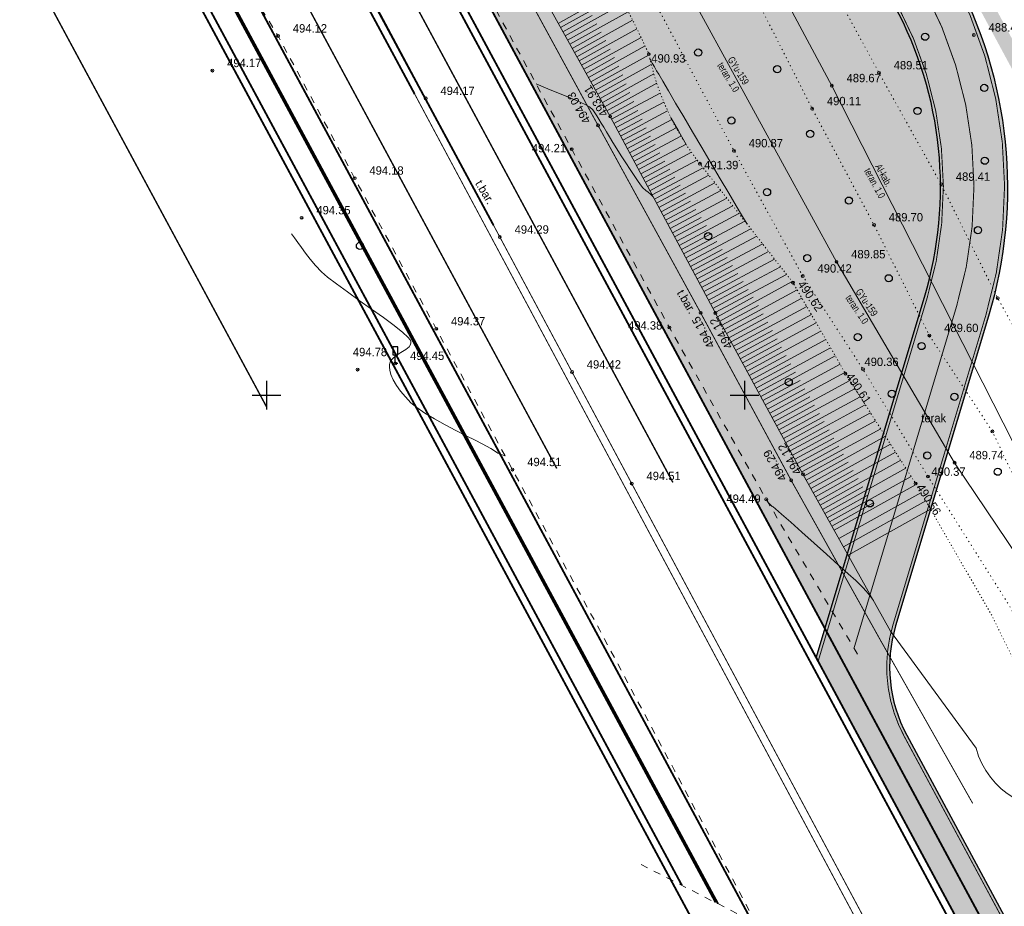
# Model space of a CAD drawing. Extents: x -516234 to 73329, y -4499813 to 47259.
# Tile 5 of 141: x 29640 to 29743, y 36484 to 36577. Entities that reach past the tile are written whole.
import ezdxf

# ---------------------------------------------------------------- set-up
doc = ezdxf.new("R2010")
doc.units = 0
doc.header["$LTSCALE"] = 0.5
doc.header["$MEASUREMENT"] = 0
doc.header["$PDMODE"] = 32
doc.header["$PDSIZE"] = 0.3
for name, pattern in [('ACAD_ISO03W100', [30, 12, -18]), ('DASHED', [0.75, 0.5, -0.25]), ('Д_ТРОТ_ТРУБА', [3, 1.5, -1.5]), ('Контура низ откосов  Штриховая 0.1-0.5 - - - - - - -', [0.6, 0.1, -0.5]), ('РА_КОНТУРЫ', [1.5, 0, -1.5])]:
    doc.linetypes.add(name, pattern=pattern)
for name, color, linetype in [('(001) Сетка', 92, 'Continuous'), ('(004) Точки рельефа', 7, 'Continuous'), ('(007) Здания', 7, 'Continuous'), ('(013) Газ', 30, 'ИК_Газопровод -------г--------'), ('(019) Связь', 3, 'ИК_КАБ_СВЯЗИ'), ('(025) Дорога', 7, 'Continuous'), ('(026) Д_знаки', 7, 'Continuous'), ('(031) Горизонтали', 42, 'Continuous'), ('(035) Откосы', 7, 'Continuous'), ('(037) Контуры', 7, 'Continuous'), ('(038) Деревья', 7, 'Continuous'), ('1 PARK', 7, 'Continuous'), ('7_газон', 7, 'Continuous'), ('STOYANKA', 7, 'Continuous'), ('орто', 7, 'Continuous')]:
    doc.layers.add(name, color=color, linetype=linetype)
doc.layers.add('(032) Горизонтали утолщенные', color=32, linetype='Continuous', lineweight=30)
doc.layers.add('.', color=7, linetype='Continuous', lineweight=15)
doc.styles.add('BM-431', font='bm431.ttf')
doc.styles.add('D-431', font='d431.ttf')
doc.styles.add('S', font='txtwr', dxfattribs={"oblique": 15})
doc.styles.get("Standard").update_dxf_attribs({"font": 'times.ttf'})
doc.linetypes.add('ИК_Газопровод -------г--------', pattern='A,9,-0.6,["Г",Standard,S=1.199999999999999,R=0,X=0,Y=-0.6],-1.199999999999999', length=10.8)
doc.linetypes.add('ИК_КАБ_СВЯЗИ', pattern='A,4,["o",Standard,S=0.5,R=0,X=0,Y=-0.125],4,-2', length=10)

# ---------------------------------------------------------------- blocks, each defined once
blk = doc.blocks.new('9633')
at = {"layer": '(031) Горизонтали', "color": 42, "linetype": 'Continuous', "lineweight": 0}
for points in [[(28739.94840983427, 36572.38333324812), (28739.98626743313, 36572.31636074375), (28740.18057637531, 36571.97346901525), (28740.40450612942, 36571.58092365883), (28740.64542221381, 36571.16297018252), (28740.85723155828, 36570.80125390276), (28741.28115248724, 36570.08006816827), (28741.88284483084, 36569.05777028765), (28742.62796842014, 36567.79271756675), (28743.48218308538, 36566.34326731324), (28744.41114865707, 36564.76777683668), (28745.38052496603, 36563.12460344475), (28746.35597184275, 36561.472104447), (28747.30314911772, 36559.8686371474), (28748.18771662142, 36558.37255885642), (28748.97533418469, 36557.04222688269), (28749.63166163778, 36555.93599853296), (28750.12228071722, 36555.11236221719)], [(28742.10010283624, 36566.3340802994), (28742.16443188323, 36566.22119312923), (28742.91970973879, 36564.89521541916), (28743.6059801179, 36563.68995019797), (28743.78105385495, 36563.38236857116)], [(28724.78833880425, 36530.87548570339), (28724.78833536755, 36530.87548604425), (28724.39342960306, 36530.99789952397), (28724.0419920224, 36531.16897927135), (28723.69419343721, 36531.38106875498), (28723.31020465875, 36531.62651144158), (28722.85019649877, 36531.89765079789), (28722.3999824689, 36532.13084284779), (28721.6674861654, 36532.49862698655), (28720.72776918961, 36532.9723743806), (28719.65589314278, 36533.5234561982), (28718.52691962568, 36534.12324360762), (28717.41591023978, 36534.74310777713), (28716.39792658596, 36535.354419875), (28715.54803026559, 36535.92855106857), (28714.94128287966, 36536.43687252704), (28714.37507882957, 36537.03888273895), (28713.86869041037, 36537.6424459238), (28713.43557973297, 36538.24080212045), (28713.08920890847, 36538.82719136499), (28712.84304004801, 36539.3948536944), (28712.72729691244, 36539.83095748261), (28712.69237480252, 36540.14524876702), (28712.6954161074, 36540.34787625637), (28712.70515666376, 36540.44695775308), (28712.72632596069, 36540.55865729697), (28712.80511535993, 36540.76518155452), (28713.00030464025, 36541.03828344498), (28713.36475889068, 36541.34934880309), (28713.90306301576, 36541.68590412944), (28714.42345990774, 36542.0071724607), (28714.74780195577, 36542.28399495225), (28714.89786500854, 36542.5185736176), (28714.9394073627, 36542.69330092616), (28714.9398042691, 36542.78726755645), (28714.92663626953, 36542.84963404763), (28714.847988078, 36543.00068358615), (28714.6091399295, 36543.28795608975), (28714.09277372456, 36543.77002843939), (28713.18868688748, 36544.50123488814), (28712.07427033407, 36545.33573426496), (28710.83206255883, 36546.23108325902), (28709.54460205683, 36547.14483856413), (28708.29442732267, 36548.03455687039), (28707.16407685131, 36548.8577948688), (28706.23608913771, 36549.57210924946), (28705.59300267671, 36550.13505670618), (28704.95965814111, 36550.80559876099), (28704.40487133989, 36551.45876529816), (28703.91884246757, 36552.0845078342), (28703.49177171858, 36552.67277789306), (28703.11385928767, 36553.21352699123), (28702.77530536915, 36553.69670664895), (28702.46631015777, 36554.11226838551)], [(28763.31372226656, 36515.74889626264), (28763.00806523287, 36516.15445936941), (28762.75761987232, 36516.47196724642), (28762.51782332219, 36516.75342582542), (28762.24401681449, 36517.05096829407), (28761.8915415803, 36517.41672784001), (28761.47372119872, 36517.81317099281), (28760.69106880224, 36518.52864476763), (28759.63975373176, 36519.47823434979), (28758.41594532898, 36520.57702493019), (28757.11581293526, 36521.74010169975), (28755.83552589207, 36522.88254984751), (28754.67125354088, 36523.91945456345), (28753.71916522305, 36524.76590103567), (28753.07543028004, 36525.33697445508), (28752.83621805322, 36525.54776001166), (28752.7773442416, 36525.55699386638), (28752.71883383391, 36525.56660349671), (28752.6137205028, 36525.68306540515), (28752.4226361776, 36525.89451737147), (28752.28452401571, 36526.01888347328)]]:
    blk.add_lwpolyline(points, dxfattribs=at)
at = {"layer": '(004) Точки рельефа', "lineweight": 0, "style": 'D-431'}
for s, p in [('494.12', (28702.59393431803, 36575.17289783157)), ('488.45', (28775.35853431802, 36575.27695899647)), ('494.17', (28695.71863431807, 36571.55215220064)), ('490.93', (28740.08397499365, 36572.02639089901)), ('489.51', (28765.44043431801, 36571.31585220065)), ('489.67', (28760.51043431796, 36569.97246579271)), ('494.17', (28718.03152389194, 36568.63970127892)), ('490.11', (28758.45323431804, 36567.56425220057)), ('494.21', (28727.59504422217, 36562.63887889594)), ('490.87', (28750.27543431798, 36563.1558522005)), ('494.18', (28710.60293431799, 36560.29665220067)), ('491.39', (28745.6133278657, 36560.8679718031)), ('489.41', (28771.940034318, 36559.65545220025)), ('494.35', (28705.05513431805, 36556.14325220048)), ('489.70', (28764.92383431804, 36555.40795220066)), ('494.29', (28725.78965936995, 36554.1238574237)), ('489.85', (28760.99333431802, 36551.53745220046)), ('490.42', (28757.46973431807, 36550.05019783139)), ('494.37', (28719.13673431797, 36544.52485220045)), ('494.38', (28737.65601103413, 36544.0846164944)), ('489.60', (28770.71763431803, 36543.82476579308)), ('494.78', (28708.87176846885, 36541.30187159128)), ('494.45', (28714.854434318, 36540.90925220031)), ('494.42', (28733.337659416, 36540.00590993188)), ('490.36', (28762.37761439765, 36540.27514458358)), ('489.74', (28773.34773431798, 36530.51375220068)), ('494.51', (28727.11373431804, 36529.79465220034)), ('494.51', (28739.58066453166, 36528.33370840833)), ('490.37', (28769.37872017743, 36528.7844613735)), ('494.49', (28747.94008326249, 36525.95453995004))]:
    blk.add_text(s, height=0.875, dxfattribs=at).set_placement(p)
for s, height, rotation, p in [('493.91', 0.875, 121.9978077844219, (28735.61016209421, 36566.7061263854)), ('494.03', 0.875, 120.532343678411, (28733.79797909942, 36565.95578954)), ('490.62', 0.875, 304.9367051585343, (28755.3385016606, 36548.82056806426)), ('494.15', 0.8749999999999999, 118.7223558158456, (28746.75739908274, 36542.42796498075)), ('494.12', 0.875, 119.1263603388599, (28748.6413872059, 36542.35002557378)), ('490.61', 0.875, 304.3915906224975, (28760.39864107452, 36539.18126100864)), ('494.12', 0.875, 120.5963173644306, (28755.8496962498, 36529.20996048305)), ('494.29', 0.875, 120.2959939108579, (28754.29384558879, 36528.53620800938)), ('490.56', 0.875, 302.339895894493, (28767.79740258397, 36527.57651192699))]:
    blk.add_text(s, height=height, rotation=rotation, dxfattribs=at).set_placement(p)
at = {"layer": '(037) Контуры', "linetype": 'РА_КОНТУРЫ', "lineweight": 0, "ltscale": 0.5, "style": 'BM-431'}
blk.add_text('terak', height=0.875, dxfattribs=at).set_placement((28768.31856201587, 36534.38821369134))
blk = doc.blocks.new('d')
at = {"layer": '(038) Деревья'}
blk.add_ellipse((0, 0), major_axis=(0.2651650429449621, 0.2651650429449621), ratio=0.9999999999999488, start_param=5.497787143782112, end_param=11.7809724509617, dxfattribs=at)
blk = doc.blocks.new('I02063')
at = {"linetype": 'Continuous'}
blk.add_lwpolyline([(-0.5, 3.5), (-0.5, 1.799999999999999), (0.5, 1.799999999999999), (0.5, 3.5)], close=True, dxfattribs=at)
blk.add_lwpolyline([(0.5, 0), (0, 0), (0, 1.799999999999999)], dxfattribs=at)
at = {"color": 4, "style": 'S', "oblique": 15}
blk.add_attdef('Z', (1.280972, -0.0661429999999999), '', height=2, dxfattribs=at)
blk = doc.blocks.new('Setka')
at = {"layer": '(001) Сетка'}
for p, q in [((0, 1.5), (0, -1.5)), ((-1.5, 0), (1.5, 0))]:
    blk.add_line(p, q, dxfattribs=at)

msp = doc.modelspace()

# ---------------------------------------------------------------- hatches: boundary and pattern name
at = {"layer": '1 PARK', "lineweight": 0, "true_color": 0x00c200, "transparency": 33554508}
h = msp.add_hatch(color=92, dxfattribs=at)
h.dxf.hatch_style = 1
edge = h.paths.add_edge_path()
edge.add_line((29724.64239257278, 36512.79432187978), (29471.60044474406, 36982.55049501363))
edge.add_line((29471.60044474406, 36982.55049501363), (29506.29401808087, 36972.14843313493))
edge.add_arc((29494.80619221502, 36933.83355538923), 39.99999999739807, 28.309861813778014, 73.30986225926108, ccw=False)
edge.add_line((29530.02202180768, 36952.80314541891), (29731.94540582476, 36577.94530873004))
edge.add_arc((29696.72957622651, 36558.97571869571), 40.00000000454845, -16.690138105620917, 28.309861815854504, ccw=False)
edge.add_line((29735.04445390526, 36547.48789258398), (29724.64239257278, 36512.79432187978))
at = {"layer": '7_газон', "lineweight": 0, "true_color": 0x5c5c5c, "transparency": 33554687}
h = msp.add_hatch(color=251, dxfattribs=at)
h.dxf.hatch_style = 1
edge = h.paths.add_edge_path(flags=16)
edge.add_line((29676.9670253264, 36922.96084250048), (29652.77291892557, 36909.92828613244))
edge.add_arc((29654.19563818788, 36907.28709892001), 2.999999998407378, 118.3098620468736, 208.3098621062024)
edge.add_line((29651.55445097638, 36905.86437965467), (29669.68837844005, 36872.19990448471))
edge.add_arc((29672.32956565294, 36873.62262374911), 2.999999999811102, 208.30986207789, 298.2780487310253)
edge.add_line((29673.75081818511, 36870.98064698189), (29697.06899177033, 36883.5246684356))
edge.add_arc((29695.17398839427, 36887.04730412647), 4.000000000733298, 298.2780487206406, 388.3063323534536)
edge.add_line((29698.69568820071, 36888.94404619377), (29681.03101944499, 36921.74221183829))
edge.add_arc((29678.3897445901, 36920.31965528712), 3.00000000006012, 28.30633236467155, 118.3098620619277)
edge = h.paths.add_edge_path(flags=16)
edge.add_arc((29582.9855072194, 36967.89968877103), 30.00000001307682, 100.3549001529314, 118.3098620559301)
edge.add_line((29568.75831457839, 36994.31156091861), (29528.13142186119, 36972.42721186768))
edge.add_arc((29529.55414112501, 36969.78602465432), 2.999999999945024, 118.3098620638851, 225.976051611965)
edge.add_arc((29494.80619221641, 36933.83355539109), 46.99999999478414, 28.309861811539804, 45.97605160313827, ccw=False)
edge.add_line((29536.18479198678, 36956.12282367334), (29686.13726511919, 36677.7456560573))
edge.add_arc((29688.77845233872, 36679.16837530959), 2.999999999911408, 208.3098618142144, 354.8617095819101)
edge.add_line((29691.76639664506, 36678.8996955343), (29699.50725581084, 36764.98453772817))
edge.add_arc((29669.62781274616, 36767.67133548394), 30.00000000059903, 354.8617095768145, 388.3098620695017)
edge.add_line((29696.03968487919, 36781.89852812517), (29580.77358266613, 36995.88266607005))
edge.add_arc((29578.13239545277, 36994.45994680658), 2.999999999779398, 28.30986205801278, 100.3549001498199)
edge = h.paths.add_edge_path()
edge.add_line((29429.45156085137, 37065.40154354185), (29443.21523881, 37039.99022628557))
edge.add_line((29443.21523881, 37039.99022628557), (29467.007078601, 36995.82219918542))
edge.add_arc((29480.21301466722, 37002.93579550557), 14.99999999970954, 208.3098620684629, 253.3098622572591)
edge.add_line((29475.90507996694, 36988.56771635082), (29508.30438760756, 36978.85353674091))
edge.add_arc((29494.80619219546, 36933.83355536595), 47.00000002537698, 63.28493720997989, 73.30986224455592, ccw=False)
edge.add_arc((29520.43076144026, 36984.74898970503), 10.00000000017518, 243.284937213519, 298.3098620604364)
edge.add_line((29525.17315898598, 36975.94503232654), (29566.62423568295, 36998.27334173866))
edge.add_arc((29582.98550721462, 36967.89968878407), 34.49999999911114, 90.70226828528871, 118.3098620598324, ccw=False)
edge.add_line((29582.56265496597, 37002.39709732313), (29601.16238589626, 37002.62508366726))
edge.add_arc((29600.79468828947, 37032.62283022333), 29.99999999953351, 270.7022682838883, 298.3364137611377)
edge.add_line((29615.03411904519, 37006.21755401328), (29627.39519750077, 37012.88344606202))
edge.add_arc((29631.42970288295, 37005.4019511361), 8.500000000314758, 28.306332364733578, 118.3364137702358, ccw=False)
edge.add_line((29638.91331497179, 37009.43252803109), (29702.65760048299, 36891.0778810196))
edge.add_arc((29695.17398839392, 36887.04730412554), 8.499999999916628, -61.72195127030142, 28.306332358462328, ccw=False)
edge.add_line((29699.20087056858, 36879.56170328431), (29664.33022544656, 36860.80302483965))
edge.add_arc((29666.69897966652, 36856.39973022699), 5.000000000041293, 118.2780487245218, 208.3098620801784)
edge.add_line((29662.29700097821, 36854.02853145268), (29700.001465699, 36784.03260702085))
edge.add_arc((29669.62781274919, 36767.67133548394), 34.49999999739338, -5.138290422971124, 28.30986207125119, ccw=False)
edge.add_line((29703.98917227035, 36764.58151806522), (29695.14768138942, 36666.25672866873))
edge.add_arc((29710.0874029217, 36664.91332979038), 15.00000000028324, 174.8617095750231, 208.3098618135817)
edge.add_line((29696.8814668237, 36657.7997335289), (29738.10817600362, 36581.26498698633))
edge.add_arc((29696.72957622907, 36558.97571869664), 47.00000000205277, -16.690138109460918, 28.3098618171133, ccw=False)
edge.add_line((29741.74955749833, 36545.47752301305), (29732.03538262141, 36513.07823193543))
edge.add_arc((29746.40346174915, 36508.77029714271), 14.99999999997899, 163.309861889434, 208.3098620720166)
edge.add_line((29733.19752568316, 36501.65670082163), (29762.25672105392, 36447.71016536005))
edge.add_line((29762.25672105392, 36447.71016536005), (29788.31828072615, 36389.8396773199))
edge.add_line((29788.31828072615, 36389.8396773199), (29723.7285416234, 36509.74639209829))
edge.add_line((29723.7285416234, 36509.74639209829), (29735.04445390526, 36547.48789258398))
edge.add_arc((29696.7295762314, 36558.97571869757), 39.9999999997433, 343.3098618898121, 388.3098618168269)
edge.add_line((29731.94540582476, 36577.94530873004), (29530.02202180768, 36952.80314541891))
edge.add_arc((29494.80619221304, 36933.83355538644), 40.00000000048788, 28.30986181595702, 73.30986225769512)
edge.add_line((29506.29401808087, 36972.14843313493), (29468.5366372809, 36983.46910649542))
edge.add_line((29468.5366372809, 36983.46910649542), (29424.2348273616, 37065.40154354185))
edge = h.paths.add_edge_path(flags=16)
edge.add_line((29653.96902770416, 36965.66145273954), (29629.77229082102, 36952.62747941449))
edge.add_arc((29631.19501008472, 36949.98629220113), 2.999999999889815, 118.3098620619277, 208.3098620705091)
edge.add_line((29628.55382287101, 36948.56357293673), (29646.57493355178, 36915.10853490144))
edge.add_arc((29649.2161207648, 36916.53125416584), 2.999999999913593, 208.3098620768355, 298.3098620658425)
edge.add_line((29650.63884002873, 36913.89006695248), (29674.83351591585, 36926.92293008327))
edge.add_arc((29673.4107966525, 36929.56411729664), 2.999999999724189, 298.3098620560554, 388.3063323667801)
edge.add_line((29676.05207150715, 36930.98667384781), (29658.03302182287, 36964.44282207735))
edge.add_arc((29655.3917469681, 36963.02026552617), 2.999999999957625, 28.30633236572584, 118.3098620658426)
edge = h.paths.add_edge_path(flags=16)
edge.add_line((29653.05407388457, 36973.68728408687), (29634.95140268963, 37007.29869320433))
edge.add_arc((29631.42970288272, 37005.4019511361), 4.00000000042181, 28.30633236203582, 118.3364137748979)
edge.add_line((29629.53111211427, 37008.92265463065), (29617.1700336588, 37002.25676258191))
edge.add_arc((29600.79468827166, 37032.6228302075), 34.49999999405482, 278.95978604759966, 298.33641380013, ccw=False)
edge.add_arc((29606.63498333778, 36995.58040921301), 3.000000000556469, 98.95978601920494, 208.3098621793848)
edge.add_line((29603.99379612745, 36994.15768994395), (29623.57430544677, 36957.80772818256))
edge.add_arc((29626.21549265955, 36959.23044744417), 2.9999999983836, 208.3098620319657, 298.3098620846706)
edge.add_line((29627.6382119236, 36956.58926023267), (29651.83551829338, 36969.62354032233))
edge.add_arc((29650.41279902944, 36972.26472753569), 3.000000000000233, 298.3098620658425, 388.306332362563)

# ---------------------------------------------------------------- linework, layer by layer
at = {"layer": '(004) Точки рельефа', "color": 0, "linetype": 'ByBlock', "lineweight": 0}
for p in [(29667.44532980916, 36574.81464540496), (29740.20992980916, 36574.91324540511), (29706.2272298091, 36572.90974540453), (29660.57002980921, 36571.18904540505), (29730.29182980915, 36570.95274540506), (29725.3618298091, 36569.60814540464), (29682.88291938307, 36568.27659448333), (29723.30462980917, 36567.20114540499), (29702.17482980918, 36566.38324540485), (29700.9073298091, 36565.45464540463), (29698.15942980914, 36562.97354540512), (29715.12682980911, 36562.79274540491), (29711.56522980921, 36561.44124540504), (29675.45432980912, 36559.93354540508), (29736.79142980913, 36559.29234540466), (29669.90652980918, 36555.7801454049), (29729.77522980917, 36555.04484540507), (29690.64105486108, 36553.76560499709), (29725.84472980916, 36551.17434540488), (29722.3211298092, 36549.69194540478), (29721.29552980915, 36549.00514540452), (29742.71022980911, 36547.37394540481), (29711.63932980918, 36545.83934540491), (29713.18072980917, 36545.81734540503), (29683.9881298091, 36544.16174540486), (29708.37262980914, 36544.30484540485), (29735.56902980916, 36543.46044540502), (29679.70582980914, 36540.54614540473), (29675.76132980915, 36539.90034540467), (29698.18905490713, 36539.64765750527), (29726.79152980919, 36539.46394540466), (29728.61972980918, 36539.94074540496), (29742.15152980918, 36533.43344540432), (29738.19912980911, 36530.15064540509), (29691.96512980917, 36529.43154540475), (29722.3383298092, 36528.95294540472), (29704.43206002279, 36527.97060161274), (29721.10682980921, 36528.31224540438), (29734.12272980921, 36527.98644540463), (29735.41522980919, 36528.7062454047), (29718.50082980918, 36526.32194540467)]:
    msp.add_point(p, dxfattribs=at)
at = {"layer": '(007) Здания', "lineweight": 0, "const_width": 0.1, "flags": 128}
for points in [[(29741.762374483, 36456.45038000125), (29660.03388359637, 36609.31717065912), (29613.08442288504, 36695.5971807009), (29603.16112804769, 36714.06290720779), (29533.97596266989, 36842.54329865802), (29525.37917372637, 36858.40205139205), (29452.48639719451, 36993.25592996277), (29443.52974115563, 37009.95535235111), (29421.65990976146, 37050.31945174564)], [(29742.4673227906, 36456.82859852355), (29660.73799336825, 36609.69695759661), (29613.78812404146, 36695.97771856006), (29603.8658199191, 36714.44160149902), (29534.67980375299, 36842.92357351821), (29526.08271309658, 36858.78288283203), (29453.19078234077, 36993.63519669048), (29444.23393877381, 37010.33496871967), (29422.36329994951, 37050.7005583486)], [(29740.09869674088, 36494.49755418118), (29730.41232098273, 36511.6407975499), (29721.10680099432, 36528.31222785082), (29711.63933673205, 36545.8393236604), (29700.90734688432, 36565.4545957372), (29690.93007423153, 36583.78337509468), (29680.55194925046, 36603.09176966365), (29667.53981173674, 36626.83641469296), (29658.03236038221, 36644.67438913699), (29648.03309364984, 36663.31204805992)]]:
    msp.add_lwpolyline(points, dxfattribs=at)
at = {"layer": '(013) Газ', "lineweight": 0, "flags": 128}
msp.add_lwpolyline([(29525.4045298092, 37048.0812454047), (29531.16032980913, 37039.10674540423), (29539.03442980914, 37023.9947454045), (29540.16602980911, 37021.19084540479), (29539.27042980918, 37018.60784540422), (29533.5626298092, 37011.72844540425), (29529.25442980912, 37006.75534540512), (29524.91812980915, 37001.27644540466), (29517.62702980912, 36991.22024540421), (29508.46972980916, 36979.31684540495), (29503.95652980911, 36971.83674540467), (29513.30102980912, 36954.80344540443), (29520.01352980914, 36941.40164540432), (29527.99152980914, 36927.06934540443), (29538.26772980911, 36908.13784540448), (29552.22252980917, 36883.58144540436), (29562.9265298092, 36863.59834540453), (29568.87632980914, 36853.651245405), (29578.9045298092, 36835.70134540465), (29587.68822980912, 36819.03094540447), (29597.08572980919, 36801.50184540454), (29611.7932298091, 36773.69974540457), (29622.8681298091, 36752.86994540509), (29632.62652980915, 36733.82944540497), (29642.05702980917, 36714.74094540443), (29649.24532980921, 36696.49514540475), (29654.71632980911, 36680.57834540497), (29662.39652980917, 36662.6074454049), (29676.15432980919, 36642.03754540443), (29689.2174298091, 36620.2101454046), (29698.95182980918, 36600.03514540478), (29708.9171298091, 36582.19414540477), (29725.84472980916, 36551.17434540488), (29738.19912980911, 36530.15064540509), (29750.36268157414, 36512.07232270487), (29762.3080298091, 36492.93034540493), (29777.20752980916, 36461.74964540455), (29800.4448298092, 36421.63744540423), (29814.55452980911, 36397.86484540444)], dxfattribs=at)
at = {"layer": '(019) Связь', "lineweight": 0, "flags": 128}
msp.add_lwpolyline([(29514.83162980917, 37049.761445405), (29518.67122980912, 37045.21124540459), (29525.95242980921, 37035.17724540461), (29528.7734298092, 37021.40064540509), (29526.18852980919, 37015.33294540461), (29523.52162980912, 37012.33214540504), (29518.67252980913, 37007.59394540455), (29510.11892980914, 36999.15214540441), (29506.1915298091, 36984.80864540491), (29526.83482980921, 36945.59014540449), (29546.80742980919, 36909.66124540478), (29570.94542980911, 36864.29314540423), (29590.41202980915, 36836.47614540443), (29619.17332980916, 36778.32504540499), (29654.46622980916, 36702.51484540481), (29679.35692980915, 36655.78224540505), (29696.19172980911, 36624.08374540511), (29725.3618298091, 36569.60814540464), (29744.3187298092, 36532.2698454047), (29766.0236298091, 36495.88124540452)], dxfattribs=at)
at = {"layer": '(025) Дорога', "linetype": 'Д_ТРОТ_ТРУБА', "lineweight": 0, "flags": 128}
msp.add_lwpolyline([(29728.03525923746, 36510.13536327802), (29718.50083250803, 36526.32198035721), (29708.37262157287, 36544.30489306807), (29698.1594378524, 36562.97353809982), (29687.22552277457, 36583.03763372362), (29677.64409831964, 36601.09752114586), (29664.70693192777, 36624.80618082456), (29644.70940672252, 36661.06989249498), (29635.55283733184, 36676.73771477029), (29625.08975872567, 36694.49071412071), (29617.27268392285, 36708.28227827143), (29607.37438262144, 36726.36615364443), (29597.89492260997, 36743.94223028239), (29588.13156769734, 36762.1520577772), (29577.71545828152, 36781.3694874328), (29569.15765237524, 36797.4371591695), (29559.50225918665, 36815.20815842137), (29550.67555563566, 36831.54772201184), (29540.71227271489, 36850.44028201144), (29531.53170177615, 36867.38160831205), (29522.69500232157, 36883.69718115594), (29513.33249779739, 36901.15430510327), (29503.85104073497, 36918.47648056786), (29484.88712259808, 36953.63563107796), (29476.15238263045, 36970.04716743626), (29467.84048299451, 36985.88093233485, -0.1753525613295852), (29464.80247612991, 37008.04327865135, 0.01467843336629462), (29465.55209300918, 37018.91181871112, -0.04925175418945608), (29465.92666090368, 37023.16813633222, -0.04925175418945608)], format="xyb", dxfattribs=at)
msp.add_lwpolyline([(29705.41125506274, 36488.10674542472), (29717.43262771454, 36481.96623871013), (29708.95679129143, 36497.870974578), (29701.04974264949, 36512.69913441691), (29691.96513613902, 36529.43154286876), (29683.98811557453, 36544.1617402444), (29675.45430285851, 36559.93352737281), (29667.44529345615, 36574.81466571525), (29657.19714022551, 36591.51007861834), (29647.75864429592, 36611.42124656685), (29639.56170471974, 36626.69223153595), (29625.7698511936, 36652.72297992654), (29612.9716332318, 36676.13675559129), (29603.90002405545, 36692.58927311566), (29594.84840254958, 36709.57358378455), (29585.6328418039, 36726.91575373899), (29572.62669869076, 36751.04225016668), (29558.49597440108, 36777.38687346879), (29550.53395287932, 36791.54629317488), (29539.74816367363, 36790.1507442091)], dxfattribs=at)
at = {"layer": '(032) Горизонтали утолщенные', "color": 32, "linetype": 'Continuous', "lineweight": 0}
msp.add_lwpolyline([(29706.67850746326, 36557.96758322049), (29706.67842947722, 36557.96770642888), (29706.4036245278, 36558.25873532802), (29706.1520826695, 36558.45470437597), (29705.89614379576, 36558.64794594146), (29705.60814779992, 36558.93079239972), (29705.36125938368, 36559.24061432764), (29705.04587598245, 36559.67793891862), (29704.67343118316, 36560.22140710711), (29704.25535857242, 36560.84965982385), (29703.80309173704, 36561.54133800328), (29703.32806426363, 36562.27508257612), (29702.87413735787, 36562.99358268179), (29702.47253916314, 36563.65346403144), (29702.11575367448, 36564.25427242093), (29701.79626488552, 36564.79555364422), (29701.50655679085, 36565.27685349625), (29701.23911338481, 36565.6977177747), (29700.97835502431, 36566.11854118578), (29700.78027253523, 36566.46649287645), (29700.58941577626, 36566.77557735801), (29700.35033460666, 36567.07979913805), (29700.00757888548, 36567.41316272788), (29699.56039136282, 36567.65853709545), (29698.66086311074, 36568.0524362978), (29697.40875963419, 36568.57143721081), (29695.90384643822, 36569.19211670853), (29694.43264789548, 36569.81232087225)], dxfattribs=at)
at = {"layer": '(035) Откосы', "lineweight": 0}
for p, q in [((29696.99076689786, 36575.69752300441), (29703.14345520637, 36579.1219448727)), ((29696.74806668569, 36576.13358453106), (29699.82683230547, 36577.84714318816)), ((29697.47616732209, 36574.82539995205), (29703.61284529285, 36578.24091089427)), ((29697.23346711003, 36575.26146147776), (29700.30633580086, 36576.9717380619)), ((29697.96156774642, 36573.95327689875), (29704.07379875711, 36577.35518131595)), ((29698.44696817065, 36573.08115384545), (29704.52630873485, 36576.46475231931)), ((29697.71886753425, 36574.3893384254), (29700.78162225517, 36576.09398584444)), ((29698.93236859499, 36572.20903079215), (29704.97036598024, 36575.56961875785)), ((29698.20426795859, 36573.5172153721), (29701.25268883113, 36575.21388495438)), ((29699.41776901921, 36571.33690773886), (29705.40595885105, 36574.66977415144)), ((29698.68966838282, 36572.6450923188), (29701.71953150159, 36574.33143315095)), ((29699.17506880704, 36571.7729692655), (29702.18214504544, 36573.44662752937)), ((29699.90316944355, 36570.46478468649), (29705.83307329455, 36573.76521067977)), ((29699.66046923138, 36570.90084621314), (29702.64052304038, 36572.55946451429)), ((29700.38856986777, 36569.59266163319), (29706.23997436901, 36572.84939698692)), ((29700.1458696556, 36570.02872315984), (29703.09465785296, 36571.66993985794)), ((29700.87397029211, 36568.7205385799), (29706.47481457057, 36571.83781880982)), ((29700.63127007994, 36569.15660010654), (29703.49213940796, 36570.74888351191)), ((29701.35937071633, 36567.8484155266), (29706.74421581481, 36570.84547638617)), ((29701.11667050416, 36568.28447705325), (29703.86096408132, 36569.81187751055)), ((29701.84477114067, 36566.97629247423), (29707.04724451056, 36569.87185010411)), ((29701.6020709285, 36567.41235399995), (29704.24682454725, 36568.88435317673)), ((29702.32554493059, 36566.10164413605), (29707.41688820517, 36568.82628869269)), ((29702.08747135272, 36566.54023094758), (29704.64929805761, 36567.96607522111)), ((29702.79648692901, 36565.22162946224), (29707.78730915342, 36567.89247993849)), ((29702.56101592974, 36565.66163679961), (29705.07955420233, 36567.00943859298)), ((29703.26742892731, 36564.34161478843), (29708.18960674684, 36566.97573004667)), ((29703.03195792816, 36564.7816221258), (29705.50822545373, 36566.10680262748)), ((29703.50289992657, 36563.901607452), (29705.95276052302, 36565.21265622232)), ((29703.73837092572, 36563.46160011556), (29708.62351448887, 36566.07589640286)), ((29704.20931292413, 36562.58158544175), (29709.08888983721, 36565.19290272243)), ((29703.97384192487, 36563.02159277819), (29706.413057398, 36564.32694478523)), ((29704.68025492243, 36561.70157076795), (29709.58571144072, 36564.32673758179)), ((29704.44478392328, 36562.14157810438), (29706.88907520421, 36563.44964644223)), ((29705.15119692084, 36560.82155609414), (29710.11407872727, 36563.47745418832)), ((29704.9157259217, 36561.26156343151), (29707.38083341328, 36562.5807716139)), ((29705.62213891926, 36559.94154142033), (29710.67421382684, 36562.64517141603)), ((29705.38666791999, 36560.3815487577), (29707.88841222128, 36561.72036321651)), ((29706.09308091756, 36559.06152674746), (29711.26646591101, 36561.83007612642)), ((29706.56402291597, 36558.18151207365), (29711.88693924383, 36561.03008350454)), ((29705.85760991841, 36559.50153408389), (29708.41195410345, 36560.86849749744)), ((29706.32855191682, 36558.62151941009), (29708.95166470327, 36560.02528450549)), ((29707.03496491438, 36557.30149739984), (29712.51126275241, 36560.23215131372)), ((29706.79949391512, 36557.74150473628), (29709.49929745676, 36559.18631107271)), ((29707.5059069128, 36556.42148272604), (29713.13558626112, 36559.4342191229)), ((29707.27043591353, 36556.86149006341), (29710.04693021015, 36558.34733764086)), ((29707.97684891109, 36555.54146805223), (29713.75990976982, 36558.63628693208)), ((29707.74137791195, 36555.9814753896), (29710.59456296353, 36557.50836420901)), ((29708.44779090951, 36554.66145337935), (29714.38423327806, 36557.83835474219)), ((29708.91873290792, 36553.78143870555), (29715.00855678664, 36557.04042255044)), ((29708.21231991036, 36555.10146071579), (29711.14219571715, 36556.66939077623)), ((29709.38967490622, 36552.90142403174), (29715.63288029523, 36556.24249035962)), ((29708.68326190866, 36554.22144604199), (29711.68982847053, 36555.83041734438)), ((29709.15420390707, 36553.34143136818), (29712.23746122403, 36554.9914439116)), ((29709.86061690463, 36552.02140935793), (29716.25720380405, 36555.4445581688)), ((29709.62514590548, 36552.4614166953), (29712.78509397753, 36554.15247047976)), ((29710.33155890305, 36551.14139468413), (29716.88152731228, 36554.64662597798)), ((29710.80250090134, 36550.26138001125), (29717.50585082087, 36553.84869378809)), ((29710.09608790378, 36551.5814020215), (29713.33272673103, 36553.31349704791)), ((29711.27344289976, 36549.38136533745), (29718.13017432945, 36553.05076159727)), ((29710.56702990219, 36550.70138734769), (29713.8803594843, 36552.47452361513)), ((29711.74438489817, 36548.50135066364), (29718.75449783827, 36552.25282940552)), ((29711.03797190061, 36549.82137267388), (29714.42799223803, 36551.63555018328)), ((29711.50891389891, 36548.94135800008), (29714.97562499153, 36550.7965767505)), ((29712.21532689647, 36547.62133598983), (29719.37882134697, 36551.45489721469)), ((29711.97985589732, 36548.0613433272), (29715.52325774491, 36549.95760331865)), ((29712.68626889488, 36546.74132131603), (29720.00314485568, 36550.65696502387)), ((29713.1572108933, 36545.86130664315), (29720.6274683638, 36549.85903283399)), ((29712.45079789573, 36547.18132865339), (29716.07089049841, 36549.11862988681)), ((29713.63323715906, 36544.98403277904), (29721.21889236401, 36549.10314867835)), ((29712.92173989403, 36546.30131397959), (29716.61852325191, 36548.27965645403)), ((29714.10953076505, 36544.10690303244), (29721.73264305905, 36548.24635864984)), ((29713.39509035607, 36545.42259765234), (29717.15107312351, 36547.46214834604)), ((29713.87138396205, 36544.54546790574), (29717.67742693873, 36546.61220198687)), ((29714.58582437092, 36543.22977328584), (29722.23098934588, 36547.38120381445)), ((29714.34767756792, 36543.66833815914), (29718.16474688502, 36545.74105969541)), ((29715.0621179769, 36542.35264353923), (29722.72933563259, 36546.51604897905)), ((29715.53841158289, 36541.47551379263), (29723.22768191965, 36545.65089414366)), ((29714.82397117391, 36542.79120841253), (29718.65206683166, 36544.86991740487)), ((29716.01470518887, 36540.59838404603), (29723.72602820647, 36544.78573930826)), ((29715.30026477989, 36541.91407866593), (29719.13938677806, 36543.99877511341)), ((29716.49099879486, 36539.72125429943), (29724.22437449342, 36543.9205844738)), ((29715.77655838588, 36541.03694891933), (29719.62670672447, 36543.12763282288)), ((29716.96729240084, 36538.84412455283), (29724.72272078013, 36543.0554296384)), ((29716.25285199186, 36540.15981917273), (29720.11402667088, 36542.25649053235)), ((29717.44358600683, 36537.96699480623), (29725.22106706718, 36542.190274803)), ((29716.72914559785, 36539.28268942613), (29720.60134661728, 36541.38534824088)), ((29717.20543920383, 36538.40555967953), (29721.08866656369, 36540.51420595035)), ((29717.91987961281, 36537.0898650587), (29725.71941335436, 36541.32511996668)), ((29718.3961732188, 36536.2127353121), (29726.2177596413, 36540.45996513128)), ((29717.68173280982, 36537.528429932), (29721.57598651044, 36539.64306365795)), ((29718.87246682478, 36535.33560556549), (29726.71610592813, 36539.59481029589)), ((29718.1580264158, 36536.6513001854), (29722.06330645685, 36538.77192136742)), ((29719.34876043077, 36534.45847581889), (29727.24865216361, 36538.74822650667)), ((29718.63432002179, 36535.7741704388), (29722.55062640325, 36537.90077907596)), ((29719.82505403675, 36533.58134607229), (29727.78729406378, 36537.90495274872)), ((29719.11061362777, 36534.89704069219), (29723.04497242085, 36537.03345203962)), ((29720.30134764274, 36532.70421632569), (29728.32593596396, 36537.06167898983)), ((29719.58690723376, 36534.01991094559), (29723.55244017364, 36536.17325028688)), ((29720.06320083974, 36533.14278119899), (29724.05990792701, 36535.31304853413)), ((29720.77764124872, 36531.82708657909), (29728.86457786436, 36536.21840523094)), ((29721.25393485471, 36530.94995683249), (29729.40321976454, 36535.37513147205)), ((29720.53949444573, 36532.26565145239), (29724.56737568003, 36534.45284678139)), ((29721.73022846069, 36530.07282708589), (29729.94186166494, 36534.53185771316)), ((29721.01578805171, 36531.38852170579), (29725.07484343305, 36533.59264502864)), ((29722.20652206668, 36529.19569733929), (29730.48050356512, 36533.68858395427)), ((29721.4920816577, 36530.51139195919), (29725.58231118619, 36532.7324432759)), ((29722.69017512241, 36528.32261950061), (29730.95964352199, 36532.93846378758)), ((29721.96837526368, 36529.63426221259), (29726.08977893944, 36531.87224152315)), ((29723.17664365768, 36527.45109178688), (29731.49787664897, 36532.09582998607)), ((29723.66311219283, 36526.57956407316), (29732.03610977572, 36531.25319618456)), ((29722.44694085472, 36528.758383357), (29726.56873390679, 36531.05908202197)), ((29722.93340938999, 36527.88685564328), (29727.08108473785, 36530.20200126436)), ((29724.1495807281, 36525.70803635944), (29732.5743429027, 36530.41056238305)), ((29723.41987792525, 36527.01532792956), (29727.59343556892, 36529.34492050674)), ((29724.63604926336, 36524.83650864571), (29733.11257602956, 36529.56792858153)), ((29723.90634646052, 36526.14380021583), (29728.10578639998, 36528.48783974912)), ((29725.12251779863, 36523.96498093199), (29733.65080915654, 36528.72529478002)), ((29724.39281499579, 36525.27227250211), (29728.61813723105, 36527.63075899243)), ((29725.60898633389, 36523.09345321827), (29734.1842366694, 36527.87997858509)), ((29726.09545486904, 36522.22192550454), (29734.68346038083, 36527.01557054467)), ((29724.87928353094, 36524.40074478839), (29729.13048806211, 36526.77367823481)), ((29726.58192340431, 36521.35039779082), (29735.18268409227, 36526.15116250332)), ((29725.3657520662, 36523.52921707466), (29729.64283889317, 36525.9165974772)), ((29727.06839193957, 36520.4788700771), (29735.6819078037, 36525.28675446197))]:
    msp.add_line(p, q, dxfattribs=at)
at = {"layer": '(035) Откосы', "lineweight": 0, "flags": 128}
msp.add_lwpolyline([(29787.25822495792, 36502.92589241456), (29784.86920567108, 36501.7601098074), (29774.69319791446, 36498.16242333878), (29766.02798250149, 36495.86468158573), (29756.24512425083, 36494.56138006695), (29750.85551234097, 36494.12579090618), (29750.85551234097, 36494.12579090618), (29750.85551234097, 36494.12579090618, -0.4084800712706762), (29740.44351299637, 36500.28630359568), (29731.49889028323, 36512.54145622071), (29722.33831609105, 36528.95298893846), (29713.18073685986, 36545.81734539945), (29702.17484551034, 36566.38324505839), (29692.47147388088, 36583.81737504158), (29681.1577035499, 36604.24732499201), (29668.84929706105, 36627.40920290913), (29659.2069015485, 36644.86032679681), (29648.94473619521, 36663.61093949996), (29648.94473619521, 36663.61093949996, -0.7056642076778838), (29651.61118245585, 36666.48227251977)], format="xyb", dxfattribs=at)
at = {"layer": '(035) Откосы', "linetype": 'Контура низ откосов  Штриховая 0.1-0.5 - - - - - - -', "lineweight": 0, "flags": 128}
msp.add_lwpolyline([(29797.91991817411, 36512.48784311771), (29784.45533852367, 36505.06481975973), (29777.17019641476, 36502.51375057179), (29769.79108359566, 36500.81534864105, -0.07701491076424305), (29762.67603374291, 36499.9077722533, -0.05577618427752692), (29752.1219767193, 36499.105863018, -0.4010751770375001), (29746.94394461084, 36504.70563876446, -0.01361798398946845), (29742.06876105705, 36514.22789010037), (29734.12273673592, 36527.98646598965), (29726.79149259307, 36539.46393516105), (29721.2955505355, 36549.00517379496), (29711.56523214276, 36561.44124926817, -0.1146508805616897), (29706.22721212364, 36572.90973898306, 0.03249098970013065), (29699.89257711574, 36584.72508514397, -0.06849742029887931), (29686.73548567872, 36609.68025768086, 0.04543352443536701), (29681.17455677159, 36620.64194278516, -0.09554474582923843), (29674.04723308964, 36632.1374066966, 0.1093982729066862), (29664.03200192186, 36647.34340141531, -0.03885051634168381), (29654.50661772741, 36658.1451148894, -0.07998094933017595), (29651.17885925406, 36664.45363055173, -0.2744735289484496), (29651.61118245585, 36666.48227251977, -0.01790176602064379)], format="xyb", dxfattribs=at)
at = {"layer": '(037) Контуры', "linetype": 'РА_КОНТУРЫ', "lineweight": 0, "ltscale": 0.5, "flags": 128}
msp.add_lwpolyline([(29755.04077472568, 36506.78989662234), (29749.55892649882, 36504.71865606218), (29743.93502640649, 36515.17753636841), (29735.41522741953, 36528.70619685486), (29728.61977677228, 36539.94076516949), (29722.32114540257, 36549.69191522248), (29715.1268340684, 36562.79275359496), (29702.66348585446, 36586.19353718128), (29697.33247490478, 36596.28256397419), (29689.20851291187, 36610.85282235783), (29682.5789960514, 36622.2763185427), (29676.06744009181, 36632.90212627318), (29668.59320942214, 36649.312673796), (29662.06464549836, 36661.64381750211), (29656.31976662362, 36675.12851883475), (29650.06209021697, 36688.28134498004), (29644.47316955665, 36699.55290921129), (29637.36183763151, 36711.28428142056), (29632.36174313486, 36716.07937194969), (29624.68160750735, 36730.74959521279), (29618.9497404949, 36742.25506716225), (29612.32520716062, 36755.37790184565), (29603.25658454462, 36773.26586058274), (29595.88533783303, 36786.8645036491), (29588.98291583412, 36799.61847954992), (29584.54556848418, 36808.36303738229), (29577.76510707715, 36820.1733816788), (29566.04250200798, 36839.8896059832), (29558.70718168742, 36860.45953546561), (29549.67653794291, 36879.08920578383), (29542.6271770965, 36891.38136021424), (29534.78511255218, 36905.11094827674), (29523.18849822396, 36920.17498473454), (29514.56272471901, 36935.54792634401), (29507.28444792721, 36948.43184844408), (29499.05851350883, 36964.41955414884), (29491.99115241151, 36977.56037804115), (29485.19368250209, 36991.13903379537), (29476.92277338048, 37006.21609362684), (29476.89373791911, 37011.68396476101), (29488.33226104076, 37014.47997411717), (29493.3193988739, 37005.20762645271), (29496.88407585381, 36997.64360158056), (29504.16535667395, 36984.15191610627), (29510.89685299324, 36970.48829286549), (29519.16476488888, 36955.22330616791), (29526.661950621, 36943.02212015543), (29535.5256339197, 36927.36729031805), (29544.05944038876, 36912.32621872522), (29550.88593727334, 36894.27230541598), (29556.54482618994, 36883.52753670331), (29567.02091081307, 36864.47904179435), (29576.17249293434, 36847.54971057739), (29587.20837141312, 36827.12375669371), (29593.77791530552, 36815.26942771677), (29599.01896297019, 36804.98247720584), (29604.90377231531, 36793.25809178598), (29612.25902271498, 36779.95633300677), (29620.74785723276, 36763.68274084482), (29628.5879287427, 36749.22943450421), (29635.06951253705, 36736.71336238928), (29647.68278121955, 36715.787616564), (29652.9708283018, 36703.42947276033), (29658.25984694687, 36694.35205179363), (29665.10230345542, 36680.29258360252), (29673.37420437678, 36666.12916810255), (29677.68364113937, 36652.75241247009), (29684.93494007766, 36638.50702015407), (29690.27494673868, 36628.50995763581), (29696.8914787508, 36615.90592091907), (29704.27971913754, 36602.27329122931), (29710.5163885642, 36590.89277495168), (29717.24287042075, 36579.14840451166), (29723.30461279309, 36567.20110738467), (29729.7751977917, 36555.04489508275), (29735.56904135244, 36543.46045440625), (29742.15156456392, 36533.43341418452), (29749.54481989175, 36517.82555348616), (29755.04077472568, 36506.78989662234)], dxfattribs=at)
msp.add_lwpolyline([(29774.79593075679, 36524.72308427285), (29765.00858535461, 36542.91291934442), (29758.46602687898, 36555.24406293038), (29752.27533838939, 36566.7605266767), (29746.21560039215, 36578.10505847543), (29739.79999467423, 36590.18130237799), (29732.81360829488, 36602.59241103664), (29725.00652454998, 36616.97474528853), (29717.77323467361, 36629.34086934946), (29713.22192392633, 36638.9930728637), (29707.43107747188, 36650.77943496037), (29700.41569088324, 36664.53501997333), (29694.0590532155, 36677.66285500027), (29687.01465922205, 36693.60458870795), (29680.3671282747, 36707.49512433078), (29675.93277348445, 36716.97339655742), (29669.11231146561, 36730.67600386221), (29660.75741841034, 36747.69730609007), (29653.63208912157, 36759.75755015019), (29643.87574143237, 36776.80383066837), (29636.70342161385, 36789.89567273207), (29628.63843380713, 36804.79980164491), (29622.39975952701, 36816.83906145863), (29615.59230334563, 36829.26716503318), (29609.99139048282, 36840.17287158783), (29600.27500529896, 36859.78415390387), (29592.56588046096, 36874.51235434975), (29581.82987776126, 36895.81297029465), (29574.16975682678, 36907.85421717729), (29564.96021773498, 36922.39047951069), (29554.78303902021, 36938.83499069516), (29546.38318077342, 36953.83308016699), (29539.65269496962, 36966.22119996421), (29531.96057236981, 36979.91380370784), (29524.53134757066, 36993.58941631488), (29518.67250861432, 37007.59391431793), (29515.92654504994, 37011.40040898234), (29510.40470425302, 37010.28079761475), (29504.14814090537, 37010.16378965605), (29506.82216045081, 37003.08656765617), (29511.92930722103, 36987.30675434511), (29518.2069818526, 36973.45120193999), (29525.39930890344, 36958.60304377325), (29533.5252526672, 36946.07399077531), (29541.60924183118, 36930.14626050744), (29550.41893534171, 36915.75493833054), (29559.91637828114, 36899.35640343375), (29567.08968849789, 36887.34214188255), (29576.82506206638, 36868.22466749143), (29585.79171325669, 36851.63720160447), (29594.07866435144, 36830.92233668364), (29599.55762765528, 36819.66976411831), (29605.17253974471, 36808.21727054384), (29612.03998012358, 36794.90651109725), (29619.80905459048, 36783.33908069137), (29626.95440391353, 36768.02510346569), (29635.31428316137, 36752.39126114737), (29645.23154444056, 36738.12390018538), (29655.01288793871, 36720.42987204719), (29661.49347661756, 36707.38800461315), (29665.32206084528, 36698.65643651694), (29671.94460194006, 36684.71691974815), (29678.59814203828, 36669.48290718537), (29685.12971393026, 36656.08317949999), (29691.26144603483, 36642.15065581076), (29697.22521985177, 36630.98605314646), (29702.65919439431, 36620.46719456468), (29710.35231853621, 36606.54867877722), (29716.94585284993, 36594.72233910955), (29723.89924837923, 36582.74306205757), (29730.29186060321, 36570.95270666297), (29736.7914300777, 36559.29230159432), (29742.71022784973, 36547.37399195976), (29747.78832954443, 36538.18661199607), (29757.77560157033, 36519.4759813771), (29764.65502616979, 36507.46471614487), (29770.98453106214, 36511.09635649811), (29780.10894593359, 36514.95893085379)], close=True, dxfattribs=at)
at = {"layer": '.', "color": 253, "true_color": 0xa8a8a8, "const_width": 0.2}
for points in [[(29713.20828406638, 36484.12402977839), (29422.4498776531, 37023.89839318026), (29399.97028755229, 37065.40154354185)], [(29400.16851130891, 37065.40154354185), (29420.28959742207, 37028.25280290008), (29713.46391603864, 36483.99345318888)], [(29775.28750115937, 36418.77492074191), (29440.96608901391, 37039.42121481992), (29426.89421410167, 37065.40154354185)]]:
    msp.add_lwpolyline(points, dxfattribs=at)
msp.add_lwpolyline([(29703.98917227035, 36764.58151806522), (29695.14768138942, 36666.25672866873, 0.146990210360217), (29696.8814668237, 36657.7997335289), (29738.10817600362, 36581.26498698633, -0.198912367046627), (29741.74955749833, 36545.47752301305), (29732.03538262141, 36513.07823193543, 0.1989123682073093), (29733.19752568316, 36501.65670082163), (29762.25672105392, 36447.71016536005), (29788.31828072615, 36389.8396773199), (29723.7285416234, 36509.74639209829), (29735.04445390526, 36547.48789258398, 0.1989123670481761), (29731.94540582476, 36577.94530873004), (29530.02202180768, 36952.80314541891, 0.1989123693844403)], format="xyb")
at = {"layer": 'STOYANKA', "color": 7, "linetype": 'DASHED', "ltscale": 10, "true_color": 0xffffff, "const_width": 0.15}
msp.add_lwpolyline([(29666.24172980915, 36535.99474272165), (29407.71237832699, 37015.93792936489), (29380.92111641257, 37065.40154354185)], dxfattribs=at)
at = {"layer": 'STOYANKA', "color": 7, "linetype": 'DASHED', "ltscale": 10, "true_color": 0xffffff, "transparency": 33554687, "const_width": 0.15}
for points in [[(29696.58864075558, 36529.55462813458), (29426.22858968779, 37031.46075100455), (29407.84504296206, 37065.40154354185)], [(29708.73413075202, 36528.09368434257), (29435.02709674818, 37036.21326671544), (29419.21768244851, 37065.40154354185)]]:
    msp.add_lwpolyline(points, dxfattribs=at)
at = {"layer": 'STOYANKA', "color": 7, "linetype": 'ACAD_ISO03W100', "ltscale": 0.2, "true_color": 0xffffff, "transparency": 33554687, "const_width": 0.1}
msp.add_lwpolyline([(29467.00959812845, 36987.58088680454), (29507.29920284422, 36975.50098493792, -0.1989123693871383), (29533.10340689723, 36954.46298454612), (29735.02679091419, 36579.60514785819, -0.1989123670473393), (29738.39700570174, 36546.48270779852), (29727.67995463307, 36510.7385646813)], format="xyb", dxfattribs=at)
at = {"layer": 'STOYANKA', "color": 7, "lineweight": 50, "true_color": 0xffffff, "const_width": 0.1}
for points in [[(29723.92974451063, 36509.37287182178), (29735.33181548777, 36547.40173388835, 0.1989123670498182), (29732.2095245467, 36578.08758065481), (29530.28614052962, 36952.94541734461, 0.1989123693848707), (29506.38017677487, 36972.43579471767), (29468.35131200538, 36983.83786623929)], [(29703.69037783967, 36764.60838604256), (29694.84888695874, 36666.28359664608, 0.1469902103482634), (29696.61734810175, 36657.65746160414), (29737.84405728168, 36581.12271506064, -0.1989123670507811), (29741.4621959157, 36545.56368170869), (29731.7480210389, 36513.16439063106, 0.1989123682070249), (29732.9334069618, 36501.514428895), (29761.98755231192, 36447.57726847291), (29786.3116746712, 36393.56481297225)]]:
    msp.add_lwpolyline(points, format="xyb", dxfattribs=at)
at = {"layer": 'орто', "color": 1, "const_width": 1.5}
msp.add_lwpolyline([(29782.9222131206, 36501.07175844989), (29481.219258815, 37061.16397420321), (29478.1936039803, 37066.75011732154)], dxfattribs=at)
at = {"layer": 'орто', "const_width": 0.2}
for points in [[(29397.41144366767, 37065.40154354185), (29420.47021356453, 37022.82907714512), (29709.68249201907, 36485.92500129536)], [(29716.9897080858, 36482.19248167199), (29422.26926151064, 37029.32211893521), (29402.72735519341, 37065.40154354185)], [(29424.33537021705, 37065.40154354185), (29438.98642492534, 37038.35189878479), (29788.31828099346, 36389.83967672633)]]:
    msp.add_lwpolyline(points, dxfattribs=at)
at = {"layer": 'орто', "color": 7, "true_color": 0xffffff, "const_width": 0.2}
msp.add_lwpolyline([(29681.73131675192, 36568.73380816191), (29431.06776857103, 37034.0746346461), (29414.09999467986, 37065.40154354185)], dxfattribs=at)
at = {"layer": 'орто', "color": 40, "const_width": 0.2}
for points in [[(29689.97444393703, 36555.0124489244), (29431.7276566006, 37034.43107332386), (29414.95294264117, 37065.40154354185)], [(29740.76075854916, 36476.54569334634), (29470.41759129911, 36978.42047249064)], [(29722.24454718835, 36461.02287170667), (29451.9013799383, 36962.89765085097)]]:
    msp.add_lwpolyline(points, dxfattribs=at)

# ---------------------------------------------------------------- block references
at = {"layer": '(001) Сетка', "lineweight": 0}
for p in [(29666.24172980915, 36537.22984540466), (29716.24172980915, 36537.22984540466)]:
    msp.add_blockref('Setka', p, dxfattribs=at)
at = {"layer": '(007) Здания', "color": 18, "true_color": 0x000000}
msp.add_blockref('9633', (966.3948420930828, 0), dxfattribs=at)
at = {"layer": '(026) Д_знаки', "lineweight": 0, "xscale": 0.5, "yscale": 0.5, "zscale": 0.5}
msp.add_blockref('I02063', (29679.7058135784, 36540.54611116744), dxfattribs=at)
at = {"layer": '(038) Деревья', "linetype": 'Continuous', "lineweight": 0}
for p in [(29735.11576912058, 36574.73162725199), (29711.3887082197, 36573.0752971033), (29719.64866815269, 36571.33782593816), (29741.30885155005, 36569.3791849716), (29734.32480734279, 36566.96537809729), (29714.85847135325, 36565.96282617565), (29723.09345962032, 36564.56499331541), (29741.35686692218, 36561.75966191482), (29718.58883690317, 36558.46650411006), (29727.14857923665, 36557.57934246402), (29740.64297980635, 36554.49255698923), (29712.42678981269, 36553.85465583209), (29676.01117606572, 36552.84394882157), (29722.79614540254, 36551.56704789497), (29731.30669823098, 36549.45809132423), (29728.0720980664, 36543.2995946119), (29734.75376302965, 36542.36377075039), (29720.85323188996, 36538.59893192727), (29731.63369939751, 36537.36972559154), (29738.17526159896, 36537.0564772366), (29735.34273498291, 36530.90832227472), (29742.71284761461, 36529.2130336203), (29729.34874388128, 36525.897335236)]:
    msp.add_blockref('d', p, dxfattribs=at)

# ---------------------------------------------------------------- texts
at = {"layer": '(013) Газ', "linetype": 'Continuous', "lineweight": 0, "style": 'BM-431', "width": 0.8}
for s, rotation, p in [('GYu-159', 301.5324135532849, (29714.42640521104, 36572.35359726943)), ('teran. 1.0', 301.5324135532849, (29713.33702044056, 36571.74334756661)), ('teran. 1.0', 303.9181657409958, (29726.7417160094, 36547.40051941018)), ('GYu-159', 303.9181657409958, (29727.80475352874, 36548.05558819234))]:
    msp.add_text(s, height=0.75, rotation=rotation, dxfattribs=at).set_placement(p)
at = {"layer": '(019) Связь', "linetype": 'Continuous', "lineweight": 0, "style": 'BM-431', "width": 0.8}
for s, p in [('Al-kab.', (29729.86098386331, 36561.15395296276)), ('teran. 1.0', (29728.71181199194, 36560.71151150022))]:
    msp.add_text(s, height=0.7499999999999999, rotation=298.4566235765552, dxfattribs=at).set_placement(p)
at = {"layer": '(025) Дорога', "linetype": 'Д_ТРОТ_ТРУБА', "lineweight": 0, "style": 'BM-431'}
for p in [(29688.01727541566, 36559.39305910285), (29709.11179287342, 36547.9309957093)]:
    msp.add_text('t.bar.', height=0.8749999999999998, rotation=300.699568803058, dxfattribs=at).set_placement(p)

doc.saveas('drawing.dxf')
